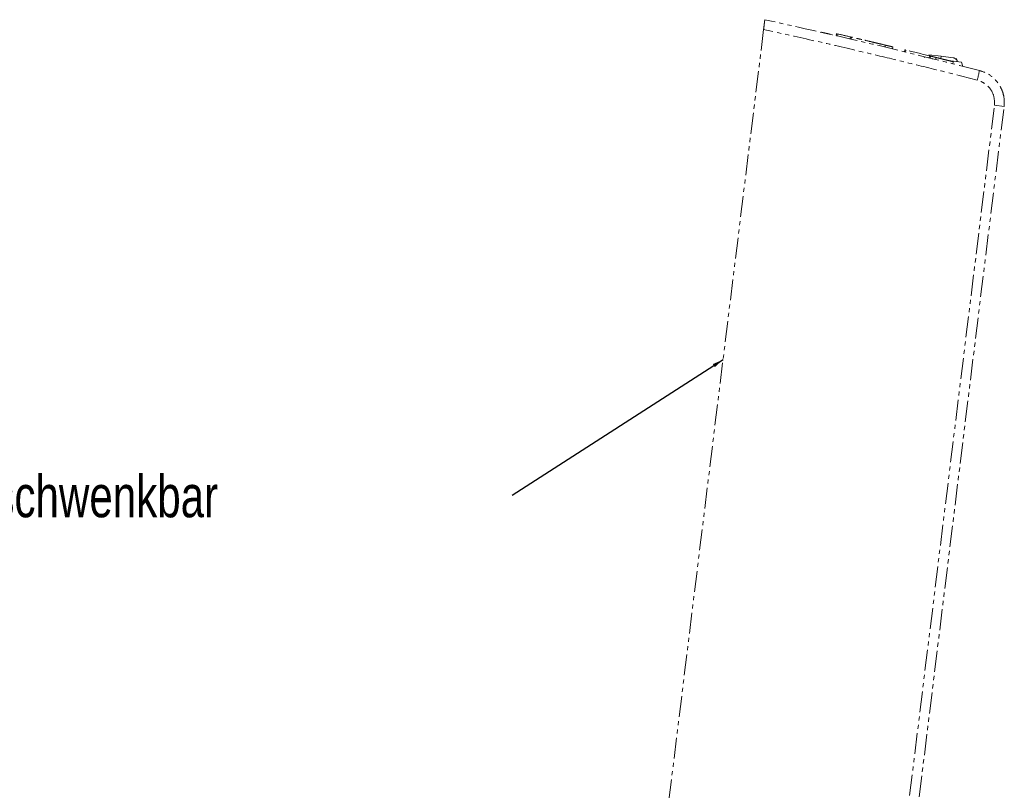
# Model space of a CAD drawing. Header units: millimetres. Extents: x 83 to 1528, y 34 to 1107.
# Tile 19 of 19: x 1230 to 1528, y 567 to 801. Entities that reach past the tile are written whole.
import ezdxf

# ---------------------------------------------------------------- set-up
doc = ezdxf.new("R2010")
doc.units = ezdxf.units.MM
doc.linetypes.add('PHANTOM', pattern=[12.7, 6.35, -1.27, 1.27, -1.27, 1.27, -1.27])
doc.styles.add('SLDTEXTSTYLE0', font='TXT', dxfattribs={"width": 0.75})
doc.dimstyles.new('SLDDIMSTYLE1', dxfattribs={"dimtxt": 0.18, "dimasz": 3.302, "dimexe": 0, "dimexo": 0.0625, "dimgap": 0, "dimtad": 0, "dimtih": 1, "dimtoh": 1, "dimdec": 0, "dimrnd": 1e-09, "dimzin": 0, "dimdsep": 46, "dimtxsty": 'Standard', "dimsah": 1, "dimcen": 0.09, "dimadec": 0, "dimazin": 0, "dimtfac": 3.302, "dimtdec": 0, "dimtofl": 0, "dimtmove": 0, "dimatfit": 3, "dimfxl": 1, "dimfrac": 2, "dimtolj": 1, "dimtzin": 0, "dimarcsym": 0})

# ---------------------------------------------------------------- blocks, each defined once
blk = doc.blocks.new('SW_NOTE_1')
at = {"color": 0, "linetype": 'Continuous', "lineweight": 0, "insert": (-288.6, 6.07), "char_height": 12.7, "attachment_point": 1, "style": 'SLDTEXTSTYLE0'}
blk.add_mtext('Deckel zur Leerung aufschwenkbar', dxfattribs=at)

msp = doc.modelspace()

# ---------------------------------------------------------------- linework, layer by layer
at = {"color": 7, "linetype": 'PHANTOM', "lineweight": 18}
for p, q in [((1455.347, 797.658), (1407.58, 408.63)), ((1477.355, 796.414), (1477.281, 795.816)), ((1477.639, 796.349), (1477.565, 795.75)), ((1481.589, 795.434), (1481.515, 794.836)), ((1481.933, 795.354), (1481.86, 794.755)), ((1492.13, 792.948), (1492.056, 792.349)), ((1494.442, 792.394), (1494.369, 791.794)), ((1498.065, 791.519), (1497.991, 790.919)), ((1498.34, 791.452), (1498.266, 790.853)), ((1504.528, 789.985), (1504.462, 789.954)), ((1505.331, 790.022), (1509.011, 789.57)), ((1505.497, 789.699), (1505.424, 789.099)), ((1505.772, 789.631), (1505.699, 789.031)), ((1505.898, 788.948), (1505.726, 788.991)), ((1507.463, 789.212), (1507.389, 788.612)), ((1509.011, 789.57), (1512.691, 789.118)), ((1505.905, 788.973), (1505.898, 788.947)), ((1506.411, 788.822), (1506.294, 788.85)), ((1511.181, 788.296), (1515.192, 787.803)), ((1512.553, 787.315), (1512.628, 787.921)), ((1515.613, 786.507), (1515.192, 787.803)), ((1477.837, 389.386), (1525.151, 774.726)), ((1480.737, 389.03), (1528.05, 774.37)), ((1525.151, 774.726), (1528.05, 774.37))]:
    msp.add_line(p, q, dxfattribs=at)
at = {"color": 8, "linetype": 'PHANTOM', "lineweight": 18}
for p, q in [((1509.011, 789.57), (1508.923, 788.851)), ((1506.305, 788.874), (1506.293, 788.849))]:
    msp.add_line(p, q, dxfattribs=at)
at = {"color": 7, "linetype": 'PHANTOM', "lineweight": 18, "flags": 128}
for points in [[(1481.589, 795.434), (1481.782, 795.39), (1481.933, 795.354)], [(1503.969, 789.378), (1503.951, 789.315), (1503.926, 789.187)]]:
    msp.add_lwpolyline(points, dxfattribs=at)
at = {"color": 7, "linetype": 'PHANTOM', "lineweight": 18}
for centre, radius, start, end in [((1073.502, -958.312), 1800.6, 76.900683, 77.029705), ((1073.502, -958.312), 1800.6, 76.118316, 76.35281), ((1512.859, 788.09), 1, 353, 53.00424), ((1492.211, 790.24), 28.828, 344.13609, 350.08319)]:
    msp.add_arc(centre, radius, start, end, dxfattribs=at)
for points, knots in [([(1455.347, 797.658), (1455.395, 798.05), (1455.491, 798.832), (1455.612, 799.818), (1455.696, 800.507), (1455.707, 800.596), (1455.713, 800.641)], [0, 0, 0, 0, 0.2509104, 0.5012933, 0.7509214, 1, 1, 1, 1]), ([(1519.942, 782.36), (1515.797, 783.413), (1507.677, 785.476), (1495.713, 788.407), (1483.247, 791.377), (1469.848, 794.467), (1460.266, 796.575), (1455.347, 797.658)], [0, 0, 0, 0, 0.19327401, 0.37857848, 0.55666533, 0.77235066, 1, 1, 1, 1]), ([(1472.876, 796.824), (1472.905, 796.817), (1472.964, 796.804), (1473.416, 796.701), (1474.064, 796.553), (1474.578, 796.435), (1474.836, 796.377)], [0, 0, 0, 0, 0.2486106, 0.4982498, 0.7489145, 1, 1, 1, 1]), ([(1473.464, 796.691), (1473.493, 796.684), (1473.552, 796.671), (1474.005, 796.568), (1474.653, 796.42), (1475.167, 796.302), (1475.424, 796.243)], [0, 0, 0, 0, 0.24875824, 0.49868458, 0.74913228, 1, 1, 1, 1]), ([(1477.639, 796.349), (1477.616, 796.354), (1477.572, 796.364), (1477.502, 796.38), (1477.444, 796.394), (1477.4, 796.404), (1477.364, 796.412), (1477.358, 796.413), (1477.355, 796.414)], [0, 0, 0, 0, 0.1554705, 0.2910095, 0.5014761, 0.6315737, 0.7581863, 1, 1, 1, 1]), ([(1492.13, 792.948), (1491.013, 793.214), (1488.771, 793.749), (1485.938, 794.417), (1483.546, 794.978), (1482.467, 795.23), (1481.933, 795.354)], [0, 0, 0, 0, 0.2462175, 0.4945461, 0.7498407, 1, 1, 1, 1]), ([(1485.082, 794.618), (1485.079, 794.619), (1485.073, 794.62), (1485.038, 794.628), (1484.996, 794.638), (1484.939, 794.652), (1484.871, 794.667), (1484.829, 794.677), (1484.807, 794.682)], [0, 0, 0, 0, 0.2416361, 0.3682602, 0.4984419, 0.7085413, 0.8442023, 1, 1, 1, 1]), ([(1491.148, 793.183), (1491.102, 793.194), (1491.012, 793.215), (1490.313, 793.382), (1489.311, 793.62), (1488.516, 793.808), (1488.118, 793.902)], [0, 0, 0, 0, 0.2484673, 0.4978606, 0.7484826, 1, 1, 1, 1]), ([(1492.13, 792.948), (1492.561, 792.845), (1493.332, 792.66), (1494.103, 792.475), (1494.442, 792.394)], [0, 0, 0, 0, 0.56, 1, 1, 1, 1]), ([(1498.34, 791.452), (1498.317, 791.457), (1498.276, 791.468), (1498.208, 791.484), (1498.151, 791.498), (1498.109, 791.508), (1498.074, 791.516), (1498.069, 791.518), (1498.065, 791.519)], [0, 0, 0, 0, 0.1555731, 0.2911737, 0.5016481, 0.6317872, 0.7583781, 1, 1, 1, 1]), ([(1505.772, 789.631), (1505.768, 789.632), (1505.763, 789.633), (1505.728, 789.642), (1505.686, 789.652), (1505.629, 789.666), (1505.562, 789.683), (1505.52, 789.693), (1505.497, 789.699)], [0, 0, 0, 0, 0.2414466, 0.3679968, 0.498132, 0.7083408, 0.8440899, 1, 1, 1, 1]), ([(1505.772, 789.631), (1506.088, 789.553), (1506.651, 789.413), (1507.215, 789.273), (1507.463, 789.212)], [0, 0, 0, 0, 0.56, 1, 1, 1, 1]), ([(1512.626, 787.921), (1512.582, 787.933), (1512.493, 787.955), (1511.799, 788.129), (1510.8, 788.38), (1509.613, 788.677), (1508.403, 788.978), (1507.776, 789.134), (1507.463, 789.212)], [0, 0, 0, 0, 0.164335, 0.3303591, 0.4974215, 0.6652203, 0.8331097, 1, 1, 1, 1]), ([(1513.437, 788.693), (1513.348, 788.789), (1513.204, 788.944), (1512.934, 789.072), (1512.774, 789.102), (1512.691, 789.118)], [0, 0, 0, 0, 0.4437332, 0.7153244, 1, 1, 1, 1]), ([(1509.274, 788.761), (1509.261, 788.764), (1509.236, 788.77), (1509.205, 788.778), (1509.186, 788.783), (1509.193, 788.781), (1509.193, 788.781)], [0, 0, 0, 0, 0.2606398, 0.5140196, 0.9972217, 1, 1, 1, 1]), ([(1512.074, 788.06), (1512.074, 788.06), (1512.135, 788.045), (1511.963, 788.088), (1511.684, 788.158), (1511.463, 788.214), (1511.351, 788.242)], [0, 0, 0, 0, 0.0043796, 0.490402, 0.7404663, 1, 1, 1, 1]), ([(1513.437, 788.693), (1513.453, 788.823), (1513.469, 788.954), (1513.461, 788.888), (1513.461, 788.888)], [0, 0, 0, 0, 0.99983151, 1, 1, 1, 1]), ([(1528.05, 774.37), (1528.09, 775.269), (1528.17, 777.066), (1527.375, 779.684), (1525.879, 782.121), (1523.608, 784.204), (1521.609, 784.918), (1520.609, 785.275)], [0, 0, 0, 0, 0.18673307, 0.37347545, 0.56023408, 0.78010717, 1, 1, 1, 1]), ([(1525.151, 774.726), (1525.156, 775.675), (1525.165, 777.574), (1523.851, 779.943), (1522.044, 781.609), (1520.642, 782.109), (1519.942, 782.36)], [0, 0, 0, 0, 0.2796102, 0.5592815, 0.7796378, 1, 1, 1, 1])]:
    msp.add_open_spline(points, degree=3, knots=knots, dxfattribs=at)
msp.add_open_spline([(1520.609, 785.275), (1509.829, 787.987), (1488.268, 793.409), (1466.565, 798.23), (1455.713, 800.641)], degree=3, dxfattribs=at)

# ---------------------------------------------------------------- block references
at = {"color": 7, "linetype": 'Continuous', "lineweight": 0}
msp.add_blockref('SW_NOTE_1', (1379.354, 656.701), dxfattribs=at)

# ---------------------------------------------------------------- leaders
msp.add_leader([(1443.08, 697.751), (1379.354, 656.701)], dimstyle='SLDDIMSTYLE1', dxfattribs=at)

doc.saveas('drawing.dxf')
